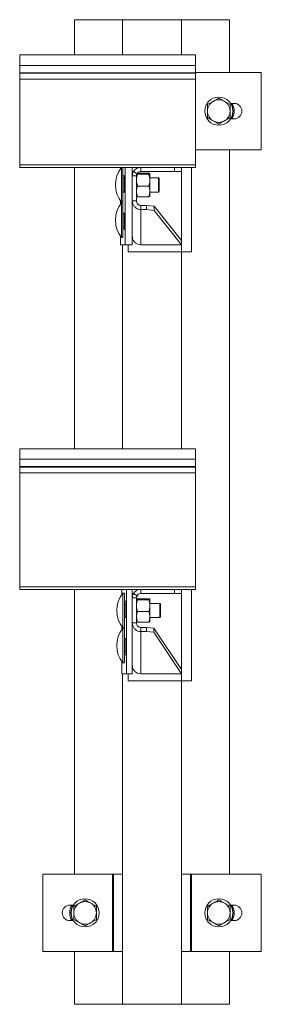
# Model space of a CAD drawing. Header units: millimetres. Extents: x 253 to 1175, y 6 to 1485.
# Tile 5 of 5: x 1004 to 1175, y 785 to 1485. Entities that reach past the tile are written whole.
import ezdxf

# ---------------------------------------------------------------- set-up
doc = ezdxf.new("R2010")
doc.units = ezdxf.units.MM

msp = doc.modelspace()

# ---------------------------------------------------------------- linework, layer by layer
at = {"color": 7, "linetype": 'Continuous', "lineweight": 15}
for p, q in [((1042.78, 1484.52), (1042.78, 1459.52)), ((1042.78, 1484.52), (1076.78, 1484.52)), ((1076.78, 1459.52), (1076.78, 1484.52)), ((1118.78, 1484.52), (1076.78, 1484.52)), ((1118.78, 1484.52), (1152.78, 1484.52)), ((1118.78, 1459.52), (1118.78, 1484.52)), ((1152.78, 1484.52), (1152.78, 1447.02)), ((1128.78, 1459.52), (1003.78, 1459.52)), ((1003.78, 1452.06), (1003.78, 1459.52)), ((1128.78, 1452.06), (1128.78, 1459.52)), ((1128.78, 1452.06), (1003.78, 1452.06)), ((1003.78, 1446.76), (1003.78, 1452.06)), ((1128.78, 1446.76), (1128.78, 1452.06)), ((1128.78, 1446.76), (1003.78, 1446.76)), ((1003.78, 1446.39), (1003.78, 1446.76)), ((1128.78, 1446.39), (1003.78, 1446.39)), ((1003.78, 1442.26), (1003.78, 1446.39)), ((1128.78, 1442.26), (1003.78, 1442.26)), ((1003.78, 1381.42), (1003.78, 1442.26)), ((1128.78, 1447.02), (1175.48, 1447.02)), ((1128.78, 1446.39), (1128.78, 1446.76)), ((1128.78, 1442.26), (1128.78, 1446.39)), ((1128.78, 1381.42), (1128.78, 1442.26)), ((1175.48, 1447.02), (1175.48, 1392.02)), ((1156.18, 1425.02), (1153.63, 1425.02)), ((1153.63, 1414.02), (1156.18, 1414.02)), ((1175.48, 1392.02), (1128.78, 1392.02)), ((1152.78, 1392.02), (1152.78, 877.02)), ((1128.78, 1381.42), (1003.78, 1381.42)), ((1003.78, 1379.52), (1003.78, 1381.42)), ((1089.78, 1379.52), (1003.78, 1379.52)), ((1042.78, 1379.52), (1042.78, 1179.52)), ((1075.3, 1379.52), (1075.3, 1378.2)), ((1077.17, 1379.35), (1076.17, 1379.35)), ((1076.17, 1367.02), (1076.17, 1379.35)), ((1077.17, 1367.02), (1077.17, 1379.35)), ((1078.79, 1324.52), (1078.79, 1379.52)), ((1083.78, 1373.52), (1083.78, 1379.52)), ((1089.78, 1379.52), (1089.78, 1376.52)), ((1089.78, 1379.52), (1113.78, 1379.52)), ((1113.78, 1376.52), (1113.78, 1379.52)), ((1113.78, 1379.52), (1118.78, 1379.52)), ((1128.78, 1379.52), (1118.78, 1379.52)), ((1118.78, 1379.52), (1118.78, 1376.52)), ((1125.78, 1379.52), (1125.78, 1319.52)), ((1128.78, 1379.52), (1128.78, 1381.42)), ((1078.35, 1373.52), (1077.17, 1373.52)), ((1077.42, 1371.77), (1077.42, 1372.02)), ((1077.42, 1372.02), (1078.35, 1372.02)), ((1078.35, 1362.02), (1078.35, 1373.52)), ((1086.78, 1373.52), (1083.78, 1373.52)), ((1083.78, 1355.84), (1083.78, 1373.52)), ((1084.58, 1376.52), (1087.18, 1375.02)), ((1086.78, 1374.99), (1086.78, 1373.52)), ((1086.78, 1355.84), (1086.78, 1373.52)), ((1087.49, 1374.59), (1087.11, 1374.74)), ((1087.49, 1375.39), (1095.56, 1375.39)), ((1087.49, 1374.59), (1095.56, 1374.59)), ((1089.78, 1376.52), (1113.78, 1376.52)), ((1096.28, 1370.41), (1096.28, 1374.99)), ((1102.37, 1372.02), (1096.28, 1372.02)), ((1102.87, 1371.52), (1102.37, 1372.02)), ((1102.37, 1367.02), (1102.37, 1372.02)), ((1118.78, 1376.52), (1113.78, 1376.52)), ((1076.17, 1354.7), (1076.17, 1367.02)), ((1077.17, 1371.77), (1077.42, 1371.77)), ((1077.17, 1354.7), (1077.17, 1367.02)), ((1077.42, 1371.77), (1077.42, 1362.27)), ((1087.49, 1366.22), (1095.56, 1366.22)), ((1096.28, 1362.44), (1096.28, 1370.41)), ((1102.37, 1362.02), (1102.37, 1367.02)), ((1102.87, 1371.52), (1102.87, 1367.02)), ((1102.87, 1367.02), (1102.87, 1362.52)), ((1077.42, 1362.27), (1077.17, 1362.27)), ((1077.42, 1362.02), (1077.42, 1362.27)), ((1077.97, 1362.02), (1077.42, 1362.02)), ((1077.97, 1362.02), (1078.35, 1362.02)), ((1087.49, 1358.65), (1095.56, 1358.65)), ((1096.28, 1362.44), (1096.28, 1359.03)), ((1096.28, 1362.02), (1102.37, 1362.02)), ((1102.37, 1362.02), (1102.87, 1362.52)), ((1075.3, 1355.84), (1075.3, 1353.22)), ((1076.17, 1354.7), (1077.17, 1354.7)), ((1077.17, 1354.37), (1076.17, 1354.37)), ((1076.17, 1342.04), (1076.17, 1354.37)), ((1077.17, 1342.04), (1077.17, 1354.37)), ((1086.78, 1355.84), (1083.78, 1355.84)), ((1083.78, 1335.38), (1083.78, 1355.84)), ((1089.78, 1352.5), (1089.78, 1349.52)), ((1093.78, 1352.5), (1089.78, 1352.5)), ((1093.78, 1349.52), (1093.78, 1352.5)), ((1093.78, 1352.5), (1099.3, 1351.85)), ((1099.3, 1351.85), (1099.3, 1348.87)), ((1118.75, 1327.54), (1099.3, 1351.85)), ((1077.17, 1346.79), (1077.42, 1346.79)), ((1077.42, 1346.79), (1077.42, 1347.04)), ((1077.42, 1347.04), (1077.97, 1347.04)), ((1077.42, 1346.79), (1077.42, 1337.29)), ((1078.35, 1347.02), (1077.98, 1347.02)), ((1078.35, 1335.52), (1078.35, 1347.02)), ((1089.78, 1324.52), (1089.78, 1349.52)), ((1093.78, 1349.52), (1089.78, 1349.52)), ((1099.3, 1348.87), (1093.78, 1349.52)), ((1118.78, 1324.52), (1099.3, 1348.87)), ((1076.17, 1329.72), (1076.17, 1342.04)), ((1077.17, 1329.72), (1077.17, 1342.04)), ((1077.42, 1337.29), (1077.17, 1337.29)), ((1077.42, 1337.04), (1077.42, 1337.29)), ((1078.35, 1337.04), (1077.42, 1337.04)), ((1075.3, 1330.87), (1075.3, 1324.52)), ((1077.17, 1335.52), (1078.35, 1335.52)), ((1083.78, 1324.52), (1083.78, 1335.38)), ((1075.32, 1324.52), (1075.3, 1324.52)), ((1075.32, 1324.52), (1078.79, 1324.52)), ((1076.17, 1329.72), (1077.17, 1329.72)), ((1076.78, 1179.52), (1076.78, 1324.52)), ((1083.78, 1324.52), (1078.79, 1324.52)), ((1080.78, 1319.52), (1080.78, 1324.52)), ((1089.78, 1324.52), (1118.78, 1324.52)), ((1118.78, 1319.52), (1080.78, 1319.52)), ((1118.78, 1179.52), (1118.78, 1319.52)), ((1125.78, 1319.52), (1118.78, 1319.52)), ((1128.78, 1179.52), (1003.78, 1179.52)), ((1003.78, 1179.52), (1003.78, 1172.06)), ((1128.78, 1179.52), (1128.78, 1172.06)), ((1003.78, 1172.06), (1128.78, 1172.06)), ((1003.78, 1172.06), (1003.78, 1166.76)), ((1128.78, 1172.06), (1128.78, 1166.76)), ((1003.78, 1166.76), (1003.78, 1166.39)), ((1003.78, 1166.76), (1128.78, 1166.76)), ((1003.78, 1166.39), (1128.78, 1166.39)), ((1003.78, 1166.39), (1003.78, 1162.26)), ((1003.78, 1162.26), (1003.78, 1081.42)), ((1003.78, 1162.26), (1128.78, 1162.26)), ((1128.78, 1166.76), (1128.78, 1166.39)), ((1128.78, 1166.39), (1128.78, 1162.26)), ((1128.78, 1162.26), (1128.78, 1081.42)), ((1003.78, 1081.42), (1128.78, 1081.42)), ((1003.78, 1081.42), (1003.78, 1079.52)), ((1003.78, 1079.52), (1089.78, 1079.52)), ((1042.78, 1079.52), (1042.78, 877.02)), ((1076.3, 1079.52), (1076.3, 1075.7)), ((1079.79, 1019.52), (1079.79, 1079.52)), ((1083.78, 1073.52), (1083.78, 1079.52)), ((1089.78, 1079.52), (1089.78, 1076.52)), ((1089.78, 1079.52), (1113.78, 1079.52)), ((1113.78, 1076.52), (1113.78, 1079.52)), ((1113.78, 1079.52), (1118.78, 1079.52)), ((1118.78, 1079.52), (1128.78, 1079.52)), ((1118.78, 1079.52), (1118.78, 1076.52)), ((1125.78, 1079.52), (1125.78, 1014.52)), ((1128.78, 1081.42), (1128.78, 1079.52)), ((1078.16, 1076.85), (1077.16, 1076.85)), ((1077.16, 1064.52), (1077.16, 1076.85)), ((1078.16, 1064.52), (1078.16, 1076.85)), ((1079.35, 1071.02), (1078.16, 1071.02)), ((1079.35, 1059.52), (1079.35, 1071.02)), ((1086.78, 1073.52), (1083.78, 1073.52)), ((1083.78, 1055.77), (1083.78, 1073.52)), ((1084.58, 1076.52), (1087.18, 1075.02)), ((1086.78, 1055.77), (1086.78, 1073.52)), ((1087.49, 1072.89), (1095.56, 1072.89)), ((1087.49, 1072.09), (1095.56, 1072.09)), ((1089.78, 1076.52), (1113.78, 1076.52)), ((1096.28, 1067.91), (1096.28, 1072.49)), ((1118.78, 1076.52), (1113.78, 1076.52)), ((1077.16, 1052.2), (1077.16, 1064.52)), ((1078.16, 1069.27), (1078.41, 1069.27)), ((1078.16, 1052.2), (1078.16, 1064.52)), ((1078.41, 1069.27), (1078.41, 1069.52)), ((1078.41, 1069.52), (1079.35, 1069.52)), ((1078.41, 1069.27), (1078.41, 1059.77)), ((1103.36, 1069.52), (1096.28, 1069.52)), ((1096.28, 1059.94), (1096.28, 1067.91)), ((1103.86, 1069.02), (1103.36, 1069.52)), ((1103.36, 1064.52), (1103.36, 1069.52)), ((1103.36, 1059.52), (1103.36, 1064.52)), ((1103.86, 1069.02), (1103.86, 1064.52)), ((1103.86, 1064.52), (1103.86, 1060.02)), ((1078.41, 1059.77), (1078.16, 1059.77)), ((1078.41, 1059.52), (1078.41, 1059.77)), ((1078.97, 1059.52), (1078.41, 1059.52)), ((1078.97, 1059.52), (1079.35, 1059.52)), ((1087.49, 1063.72), (1095.56, 1063.72)), ((1096.28, 1059.94), (1096.28, 1056.53)), ((1096.28, 1059.52), (1103.36, 1059.52)), ((1103.36, 1059.52), (1103.86, 1060.02)), ((1076.3, 1053.34), (1076.3, 1050.71)), ((1077.16, 1052.2), (1078.16, 1052.2)), ((1078.16, 1051.86), (1077.16, 1051.86)), ((1077.16, 1039.53), (1077.16, 1051.86)), ((1078.16, 1039.53), (1078.16, 1051.86)), ((1086.78, 1055.77), (1083.78, 1055.77)), ((1083.78, 1029.46), (1083.78, 1055.77)), ((1087.49, 1056.15), (1095.56, 1056.15)), ((1089.78, 1052.51), (1089.78, 1049.52)), ((1093.78, 1052.51), (1089.78, 1052.51)), ((1093.78, 1049.52), (1093.78, 1052.51)), ((1093.78, 1052.51), (1099.12, 1051.99)), ((1099.12, 1051.99), (1099.12, 1049.01)), ((1118.76, 1022.53), (1099.12, 1051.99)), ((1078.16, 1044.28), (1078.41, 1044.28)), ((1078.41, 1044.28), (1078.41, 1044.53)), ((1078.41, 1044.53), (1078.97, 1044.53)), ((1078.41, 1044.28), (1078.41, 1034.78)), ((1079.35, 1044.52), (1078.98, 1044.52)), ((1079.35, 1033.02), (1079.35, 1044.52)), ((1089.78, 1019.52), (1089.78, 1049.52)), ((1093.78, 1049.52), (1089.78, 1049.52)), ((1099.12, 1049.01), (1093.78, 1049.52)), ((1118.78, 1019.52), (1099.12, 1049.01)), ((1077.16, 1027.21), (1077.16, 1039.53)), ((1078.16, 1027.21), (1078.16, 1039.53)), ((1078.41, 1034.78), (1078.16, 1034.78)), ((1078.16, 1033.02), (1079.35, 1033.02)), ((1078.41, 1034.53), (1078.41, 1034.78)), ((1079.35, 1034.53), (1078.41, 1034.53)), ((1083.78, 1019.52), (1083.78, 1029.46)), ((1076.3, 1028.35), (1076.3, 1019.52)), ((1077.16, 1027.21), (1078.16, 1027.21)), ((1076.32, 1019.52), (1076.3, 1019.52)), ((1076.32, 1019.52), (1079.79, 1019.52)), ((1076.78, 784.52), (1076.78, 1019.52)), ((1083.78, 1019.52), (1079.79, 1019.52)), ((1080.78, 1014.52), (1080.78, 1019.52)), ((1089.78, 1019.52), (1118.78, 1019.52)), ((1118.78, 1014.52), (1080.78, 1014.52)), ((1118.78, 784.52), (1118.78, 1014.52)), ((1125.78, 1014.52), (1118.78, 1014.52)), ((1020.18, 822.02), (1020.18, 877.02)), ((1020.18, 877.02), (1069.78, 877.02)), ((1069.78, 877.02), (1069.78, 822.02)), ((1070.53, 877.02), (1069.78, 877.02)), ((1070.53, 822.02), (1070.53, 877.02)), ((1070.53, 877.02), (1076.78, 877.02)), ((1118.78, 877.02), (1125.13, 877.02)), ((1125.13, 877.02), (1125.13, 822.02)), ((1125.88, 877.02), (1125.13, 877.02)), ((1125.88, 822.02), (1125.88, 877.02)), ((1125.88, 877.02), (1175.48, 877.02)), ((1175.48, 877.02), (1175.48, 822.02)), ((1041.93, 855.02), (1039.48, 855.02)), ((1156.18, 855.02), (1153.63, 855.02)), ((1039.48, 844.02), (1041.93, 844.02)), ((1153.63, 844.02), (1156.18, 844.02)), ((1069.78, 822.02), (1020.18, 822.02)), ((1042.78, 822.02), (1042.78, 784.52)), ((1069.78, 822.02), (1070.53, 822.02)), ((1076.78, 822.02), (1070.53, 822.02)), ((1125.13, 822.02), (1118.78, 822.02)), ((1125.13, 822.02), (1125.88, 822.02)), ((1175.48, 822.02), (1125.88, 822.02)), ((1152.78, 822.02), (1152.78, 784.52)), ((1042.78, 784.52), (1076.78, 784.52)), ((1118.78, 784.52), (1076.78, 784.52)), ((1118.78, 784.52), (1152.78, 784.52))]:
    msp.add_line(p, q, dxfattribs=at)
at = {"color": 8, "linetype": 'Continuous', "lineweight": 15}
for p, q in [((1075.32, 1379.52), (1075.32, 1378.22)), ((1118.78, 1376.52), (1118.78, 1319.52)), ((1078.35, 1371.77), (1077.42, 1371.77)), ((1077.42, 1362.27), (1078.35, 1362.27)), ((1075.32, 1355.82), (1075.32, 1353.24)), ((1078.35, 1346.79), (1077.42, 1346.79)), ((1077.42, 1337.29), (1078.35, 1337.29)), ((1075.32, 1330.84), (1075.32, 1324.52)), ((1076.32, 1079.52), (1076.32, 1075.72)), ((1118.78, 1076.52), (1118.78, 1014.52)), ((1079.35, 1069.27), (1078.41, 1069.27)), ((1078.41, 1059.77), (1079.35, 1059.77)), ((1076.32, 1053.32), (1076.32, 1050.74)), ((1079.35, 1044.28), (1078.41, 1044.28)), ((1078.41, 1034.78), (1079.35, 1034.78)), ((1076.32, 1028.33), (1076.32, 1019.52))]:
    msp.add_line(p, q, dxfattribs=at)
at = {"color": 7, "linetype": 'Continuous', "lineweight": 15}
for centre in [(1145.28, 1419.52), (1050.28, 849.52), (1145.28, 849.52)]:
    msp.add_circle(centre, 10, dxfattribs=at)
for centre, radius, start, end in [((1145.28, 1419.52), 8, 120, 180), ((1145.28, 1419.52), 8, 60, 120), ((1145.28, 1419.52), 8, 0, 60), ((1145.28, 1419.52), 10.9, 0, 30.30395), ((1156.18, 1419.52), 5.5, 270, 90), ((1145.28, 1419.52), 8, 180, 240), ((1145.28, 1419.52), 8, 300, 0), ((1145.28, 1419.52), 10.9, 329.69605, 0), ((1145.28, 1419.52), 8, 240, 300), ((1091.32, 1367.02), 19.53, 140.87209, 219.12791), ((1089.78, 1373.52), 6, 90, 150), ((1077.42, 1372.27), 0.25, 180, 270), ((1089.78, 1373.52), 6, 150, 180), ((1089.78, 1373.52), 3, 150, 180), ((1089.78, 1373.52), 3, 90, 150), ((1077.42, 1361.77), 0.25, 90, 180), ((1091.32, 1342.04), 19.53, 140.87209, 219.12791), ((1077.42, 1347.29), 0.25, 180, 270), ((1077.42, 1336.79), 0.25, 90, 180), ((1089.78, 1073.52), 6, 90, 150), ((1092.31, 1064.52), 19.53, 140.87209, 219.12791), ((1089.78, 1073.52), 6, 150, 180), ((1089.78, 1073.52), 3, 150, 180), ((1089.78, 1073.52), 3, 90, 150), ((1078.41, 1069.77), 0.25, 180, 270), ((1078.41, 1059.27), 0.25, 90, 180), ((1092.31, 1039.53), 19.53, 140.87209, 219.12791), ((1078.41, 1044.78), 0.25, 180, 270), ((1078.41, 1034.28), 0.25, 90, 180), ((1039.48, 849.52), 5.5, 90, 270), ((1050.28, 849.52), 10.9, 149.69605, 210.30395), ((1050.28, 849.52), 8, 120, 180), ((1050.28, 849.52), 8, 60, 120), ((1050.28, 849.52), 8, 0, 60), ((1145.28, 849.52), 8, 120, 180), ((1145.28, 849.52), 8, 60, 120), ((1145.28, 849.52), 8, 0, 60), ((1145.28, 849.52), 10.9, 0, 30.30395), ((1156.18, 849.52), 5.5, 270, 90), ((1050.28, 849.52), 8, 180, 240), ((1050.28, 849.52), 8, 300, 0), ((1145.28, 849.52), 8, 180, 240), ((1145.28, 849.52), 8, 300, 0), ((1145.28, 849.52), 10.9, 329.69605, 0), ((1050.28, 849.52), 8, 240, 300), ((1145.28, 849.52), 8, 240, 300)]:
    msp.add_arc(centre, radius, start, end, dxfattribs=at)
at = {"color": 8, "linetype": 'Continuous', "lineweight": 15}
for centre, start, end in [((1145.28, 1419.52), 327.10374, 32.89626), ((1050.28, 849.52), 147.10374, 180), ((1145.28, 849.52), 327.10374, 32.89626), ((1050.28, 849.52), 180, 212.89626)]:
    msp.add_arc(centre, 10.13, start, end, dxfattribs=at)
at = {"color": 7, "linetype": 'Continuous', "lineweight": 15}
for points, knots in [([(1145.28, 1428.76), (1144.63, 1428.38), (1143.32, 1427.63), (1141.96, 1426.84), (1141.28, 1426.45)], [0, 0, 0, 0, 0.495456, 1, 1, 1, 1]), ([(1149.28, 1426.45), (1149.18, 1426.5), (1148.47, 1426.92), (1147.11, 1427.7), (1145.89, 1428.4), (1145.28, 1428.76)], [0, 0, 0, 0, 0.070085, 0.530784, 1, 1, 1, 1]), ([(1141.28, 1426.45), (1141.18, 1426.39), (1140.47, 1425.98), (1139.11, 1425.2), (1137.89, 1424.49), (1137.28, 1424.14)], [0, 0, 0, 0, 0.070085, 0.530782, 1, 1, 1, 1]), ([(1137.28, 1424.14), (1137.28, 1422.94), (1137.28, 1421.42), (1137.28, 1419.86), (1137.28, 1419.52)], [0, 0, 0, 0, 0.785623, 1, 1, 1, 1]), ([(1153.28, 1424.14), (1152.63, 1424.51), (1151.32, 1425.27), (1149.96, 1426.05), (1149.28, 1426.45)], [0, 0, 0, 0, 0.4954581, 1, 1, 1, 1]), ([(1153.28, 1419.52), (1153.28, 1419.86), (1153.28, 1421.42), (1153.28, 1422.94), (1153.28, 1424.14)], [0, 0, 0, 0, 0.214377, 1, 1, 1, 1]), ([(1137.28, 1419.52), (1137.28, 1418.25), (1137.28, 1416.69), (1137.28, 1415.19), (1137.28, 1414.9)], [0, 0, 0, 0, 0.811305, 1, 1, 1, 1]), ([(1137.28, 1414.9), (1137.93, 1414.53), (1139.24, 1413.77), (1140.6, 1412.99), (1141.28, 1412.59)], [0, 0, 0, 0, 0.495458, 1, 1, 1, 1]), ([(1149.28, 1412.59), (1149.37, 1412.65), (1150.09, 1413.06), (1151.45, 1413.84), (1152.66, 1414.55), (1153.28, 1414.9)], [0, 0, 0, 0, 0.070085, 0.530782, 1, 1, 1, 1]), ([(1153.28, 1414.9), (1153.28, 1415.19), (1153.28, 1416.69), (1153.28, 1418.25), (1153.28, 1419.52)], [0, 0, 0, 0, 0.188695, 1, 1, 1, 1]), ([(1141.28, 1412.59), (1141.37, 1412.54), (1142.09, 1412.12), (1143.45, 1411.34), (1144.66, 1410.64), (1145.28, 1410.28)], [0, 0, 0, 0, 0.070085, 0.530782, 1, 1, 1, 1]), ([(1145.28, 1410.28), (1145.93, 1410.66), (1147.24, 1411.41), (1148.6, 1412.2), (1149.28, 1412.59)], [0, 0, 0, 0, 0.495458, 1, 1, 1, 1]), ([(1086.78, 1370.41), (1086.78, 1370.51), (1086.79, 1371.26), (1086.94, 1372.68), (1087.31, 1373.95), (1087.49, 1374.59)], [0, 0, 0, 0, 0.070086, 0.530782, 1, 1, 1, 1]), ([(1096.28, 1374.99), (1096.28, 1375), (1096.27, 1375.07), (1096.12, 1375.21), (1095.75, 1375.33), (1095.56, 1375.39)], [0, 0, 0, 0, 0.070089, 0.530783, 1, 1, 1, 1]), ([(1095.56, 1374.59), (1095.76, 1374.66), (1096.17, 1374.79), (1096.24, 1374.92), (1096.28, 1374.99)], [0, 0, 0, 0, 0.495456, 1, 1, 1, 1]), ([(1096.28, 1370.41), (1096.28, 1370.51), (1096.27, 1371.26), (1096.12, 1372.68), (1095.75, 1373.95), (1095.56, 1374.59)], [0, 0, 0, 0, 0.070086, 0.530782, 1, 1, 1, 1]), ([(1087.49, 1366.22), (1087.29, 1366.9), (1086.89, 1368.28), (1086.82, 1369.69), (1086.78, 1370.41)], [0, 0, 0, 0, 0.495458, 1, 1, 1, 1]), ([(1086.78, 1362.44), (1086.79, 1362.78), (1086.83, 1364.06), (1087.21, 1365.31), (1087.49, 1366.22)], [0, 0, 0, 0, 0.268636, 1, 1, 1, 1]), ([(1095.56, 1366.22), (1095.76, 1366.9), (1096.17, 1368.28), (1096.24, 1369.69), (1096.28, 1370.41)], [0, 0, 0, 0, 0.495458, 1, 1, 1, 1]), ([(1096.28, 1362.44), (1096.27, 1362.78), (1096.23, 1364.06), (1095.85, 1365.31), (1095.56, 1366.22)], [0, 0, 0, 0, 0.268636, 1, 1, 1, 1]), ([(1087.49, 1358.65), (1087.39, 1358.97), (1086.97, 1360.2), (1086.86, 1361.49), (1086.78, 1362.44)], [0, 0, 0, 0, 0.2575512, 1, 1, 1, 1]), ([(1086.78, 1359.05), (1086.78, 1359.04), (1086.79, 1358.97), (1086.94, 1358.83), (1087.31, 1358.71), (1087.49, 1358.65)], [0, 0, 0, 0, 0.070083, 0.53078, 1, 1, 1, 1]), ([(1095.56, 1358.65), (1095.67, 1358.97), (1096.09, 1360.2), (1096.2, 1361.49), (1096.28, 1362.44)], [0, 0, 0, 0, 0.257551, 1, 1, 1, 1]), ([(1096.28, 1359.05), (1096.28, 1359.04), (1096.27, 1358.97), (1096.12, 1358.83), (1095.75, 1358.71), (1095.56, 1358.65)], [0, 0, 0, 0, 0.070083, 0.53078, 1, 1, 1, 1]), ([(1083.78, 1355.84), (1083.85, 1355.11), (1084, 1353.65), (1085.14, 1351.71), (1086.81, 1350.28), (1088.47, 1349.63), (1089.48, 1349.55), (1089.78, 1349.52)], [0, 0, 0, 0, 0.225846, 0.451735, 0.677624, 0.903512, 1, 1, 1, 1]), ([(1086.78, 1355.84), (1086.83, 1355.38), (1086.94, 1354.49), (1087.71, 1353.39), (1088.7, 1352.69), (1089.44, 1352.56), (1089.78, 1352.5)], [0, 0, 0, 0, 0.272234, 0.528972, 0.785665, 1, 1, 1, 1]), ([(1089.78, 1324.52), (1089.1, 1324.59), (1087.75, 1324.74), (1085.95, 1325.79), (1084.59, 1327.33), (1083.88, 1329.02), (1083.81, 1330.13), (1083.78, 1330.56)], [0, 0, 0, 0, 0.215311, 0.430624, 0.645936, 0.861248, 1, 1, 1, 1]), ([(1086.78, 1072.49), (1086.78, 1072.5), (1086.79, 1072.57), (1086.94, 1072.71), (1087.31, 1072.83), (1087.49, 1072.89)], [0, 0, 0, 0, 0.070089, 0.530783, 1, 1, 1, 1]), ([(1087.49, 1072.09), (1087.29, 1072.16), (1086.89, 1072.29), (1086.82, 1072.42), (1086.78, 1072.49)], [0, 0, 0, 0, 0.495456, 1, 1, 1, 1]), ([(1086.78, 1067.91), (1086.78, 1068.01), (1086.79, 1068.76), (1086.94, 1070.18), (1087.31, 1071.45), (1087.49, 1072.09)], [0, 0, 0, 0, 0.070086, 0.530781, 1, 1, 1, 1]), ([(1096.28, 1072.49), (1096.28, 1072.5), (1096.27, 1072.57), (1096.12, 1072.71), (1095.75, 1072.83), (1095.56, 1072.89)], [0, 0, 0, 0, 0.070089, 0.530783, 1, 1, 1, 1]), ([(1095.56, 1072.09), (1095.76, 1072.16), (1096.17, 1072.29), (1096.24, 1072.42), (1096.28, 1072.49)], [0, 0, 0, 0, 0.495456, 1, 1, 1, 1]), ([(1096.28, 1067.91), (1096.28, 1068.01), (1096.27, 1068.76), (1096.12, 1070.18), (1095.75, 1071.45), (1095.56, 1072.09)], [0, 0, 0, 0, 0.070086, 0.530781, 1, 1, 1, 1]), ([(1087.49, 1063.72), (1087.29, 1064.4), (1086.89, 1065.78), (1086.82, 1067.19), (1086.78, 1067.91)], [0, 0, 0, 0, 0.495458, 1, 1, 1, 1]), ([(1095.56, 1063.72), (1095.76, 1064.4), (1096.17, 1065.78), (1096.24, 1067.19), (1096.28, 1067.91)], [0, 0, 0, 0, 0.495458, 1, 1, 1, 1]), ([(1086.78, 1059.94), (1086.79, 1060.28), (1086.83, 1061.56), (1087.21, 1062.81), (1087.49, 1063.72)], [0, 0, 0, 0, 0.268635, 1, 1, 1, 1]), ([(1087.49, 1056.15), (1087.39, 1056.47), (1086.97, 1057.7), (1086.86, 1058.99), (1086.78, 1059.94)], [0, 0, 0, 0, 0.2575508, 1, 1, 1, 1]), ([(1096.28, 1059.94), (1096.27, 1060.28), (1096.23, 1061.56), (1095.85, 1062.81), (1095.56, 1063.72)], [0, 0, 0, 0, 0.268635, 1, 1, 1, 1]), ([(1095.56, 1056.15), (1095.67, 1056.47), (1096.09, 1057.7), (1096.2, 1058.99), (1096.28, 1059.94)], [0, 0, 0, 0, 0.257551, 1, 1, 1, 1]), ([(1083.78, 1055.77), (1083.85, 1055.05), (1084, 1053.6), (1085.13, 1051.69), (1086.78, 1050.27), (1088.44, 1049.62), (1089.46, 1049.54), (1089.78, 1049.52)], [0, 0, 0, 0, 0.2247055, 0.4494481, 0.674191, 0.8989337, 1, 1, 1, 1]), ([(1086.78, 1056.55), (1086.78, 1056.54), (1086.79, 1056.47), (1086.94, 1056.33), (1087.31, 1056.21), (1087.49, 1056.15)], [0, 0, 0, 0, 0.070083, 0.53078, 1, 1, 1, 1]), ([(1086.78, 1055.77), (1086.83, 1055.31), (1086.94, 1054.43), (1087.71, 1053.36), (1088.7, 1052.68), (1089.44, 1052.56), (1089.78, 1052.51)], [0, 0, 0, 0, 0.276925, 0.529652, 0.782317, 1, 1, 1, 1]), ([(1096.28, 1056.55), (1096.28, 1056.54), (1096.27, 1056.47), (1096.12, 1056.33), (1095.75, 1056.21), (1095.56, 1056.15)], [0, 0, 0, 0, 0.070083, 0.53078, 1, 1, 1, 1]), ([(1089.78, 1019.52), (1089.1, 1019.59), (1087.75, 1019.73), (1085.95, 1020.78), (1084.59, 1022.31), (1083.88, 1024), (1083.81, 1025.11), (1083.78, 1025.55)], [0, 0, 0, 0, 0.215102, 0.430204, 0.645307, 0.86041, 1, 1, 1, 1]), ([(1046.28, 856.45), (1046.18, 856.39), (1045.47, 855.98), (1044.11, 855.2), (1042.89, 854.49), (1042.28, 854.14)], [0, 0, 0, 0, 0.070084, 0.530783, 1, 1, 1, 1]), ([(1042.28, 854.14), (1042.28, 852.94), (1042.28, 851.42), (1042.28, 849.86), (1042.28, 849.52)], [0, 0, 0, 0, 0.78562, 1, 1, 1, 1]), ([(1050.28, 858.76), (1049.63, 858.38), (1048.32, 857.63), (1046.96, 856.84), (1046.28, 856.45)], [0, 0, 0, 0, 0.495457, 1, 1, 1, 1]), ([(1054.28, 856.45), (1054.18, 856.5), (1053.47, 856.92), (1052.11, 857.7), (1050.89, 858.4), (1050.28, 858.76)], [0, 0, 0, 0, 0.070084, 0.530782, 1, 1, 1, 1]), ([(1058.28, 854.14), (1057.63, 854.51), (1056.32, 855.27), (1054.96, 856.05), (1054.28, 856.45)], [0, 0, 0, 0, 0.495458, 1, 1, 1, 1]), ([(1058.28, 849.52), (1058.28, 849.86), (1058.28, 851.42), (1058.28, 852.94), (1058.28, 854.14)], [0, 0, 0, 0, 0.21438, 1, 1, 1, 1]), ([(1141.28, 856.45), (1141.18, 856.39), (1140.47, 855.98), (1139.11, 855.2), (1137.89, 854.49), (1137.28, 854.14)], [0, 0, 0, 0, 0.070085, 0.530783, 1, 1, 1, 1]), ([(1137.28, 854.14), (1137.28, 852.94), (1137.28, 851.42), (1137.28, 849.86), (1137.28, 849.52)], [0, 0, 0, 0, 0.78562, 1, 1, 1, 1]), ([(1145.28, 858.76), (1144.63, 858.38), (1143.32, 857.63), (1141.96, 856.84), (1141.28, 856.45)], [0, 0, 0, 0, 0.495457, 1, 1, 1, 1]), ([(1149.28, 856.45), (1149.18, 856.5), (1148.47, 856.92), (1147.11, 857.7), (1145.89, 858.4), (1145.28, 858.76)], [0, 0, 0, 0, 0.070085, 0.530783, 1, 1, 1, 1]), ([(1153.28, 854.14), (1152.63, 854.51), (1151.32, 855.27), (1149.96, 856.05), (1149.28, 856.45)], [0, 0, 0, 0, 0.495459, 1, 1, 1, 1]), ([(1153.28, 849.52), (1153.28, 849.86), (1153.28, 851.42), (1153.28, 852.94), (1153.28, 854.14)], [0, 0, 0, 0, 0.21438, 1, 1, 1, 1]), ([(1042.28, 849.52), (1042.28, 848.25), (1042.28, 846.69), (1042.28, 845.19), (1042.28, 844.9)], [0, 0, 0, 0, 0.811305, 1, 1, 1, 1]), ([(1058.28, 844.9), (1058.28, 845.19), (1058.28, 846.69), (1058.28, 848.25), (1058.28, 849.52)], [0, 0, 0, 0, 0.188695, 1, 1, 1, 1]), ([(1137.28, 849.52), (1137.28, 848.25), (1137.28, 846.69), (1137.28, 845.19), (1137.28, 844.9)], [0, 0, 0, 0, 0.811305, 1, 1, 1, 1]), ([(1153.28, 844.9), (1153.28, 845.19), (1153.28, 846.69), (1153.28, 848.25), (1153.28, 849.52)], [0, 0, 0, 0, 0.188695, 1, 1, 1, 1]), ([(1042.28, 844.9), (1042.93, 844.53), (1044.24, 843.77), (1045.6, 842.99), (1046.28, 842.59)], [0, 0, 0, 0, 0.495458, 1, 1, 1, 1]), ([(1046.28, 842.59), (1046.37, 842.54), (1047.09, 842.12), (1048.45, 841.34), (1049.66, 840.64), (1050.28, 840.28)], [0, 0, 0, 0, 0.070086, 0.530783, 1, 1, 1, 1]), ([(1050.28, 840.28), (1050.93, 840.66), (1052.24, 841.41), (1053.6, 842.2), (1054.28, 842.59)], [0, 0, 0, 0, 0.4954597, 1, 1, 1, 1]), ([(1054.28, 842.59), (1054.37, 842.65), (1055.09, 843.06), (1056.45, 843.84), (1057.66, 844.55), (1058.28, 844.9)], [0, 0, 0, 0, 0.070087, 0.530784, 1, 1, 1, 1]), ([(1137.28, 844.9), (1137.93, 844.53), (1139.24, 843.77), (1140.6, 842.99), (1141.28, 842.59)], [0, 0, 0, 0, 0.495458, 1, 1, 1, 1]), ([(1141.28, 842.59), (1141.37, 842.54), (1142.09, 842.12), (1143.45, 841.34), (1144.66, 840.64), (1145.28, 840.28)], [0, 0, 0, 0, 0.070085, 0.530783, 1, 1, 1, 1]), ([(1145.28, 840.28), (1145.93, 840.66), (1147.24, 841.41), (1148.6, 842.2), (1149.28, 842.59)], [0, 0, 0, 0, 0.495459, 1, 1, 1, 1]), ([(1149.28, 842.59), (1149.37, 842.65), (1150.09, 843.06), (1151.45, 843.84), (1152.66, 844.55), (1153.28, 844.9)], [0, 0, 0, 0, 0.070086, 0.530783, 1, 1, 1, 1])]:
    msp.add_open_spline(points, degree=3, knots=knots, dxfattribs=at)

doc.saveas('drawing.dxf')
